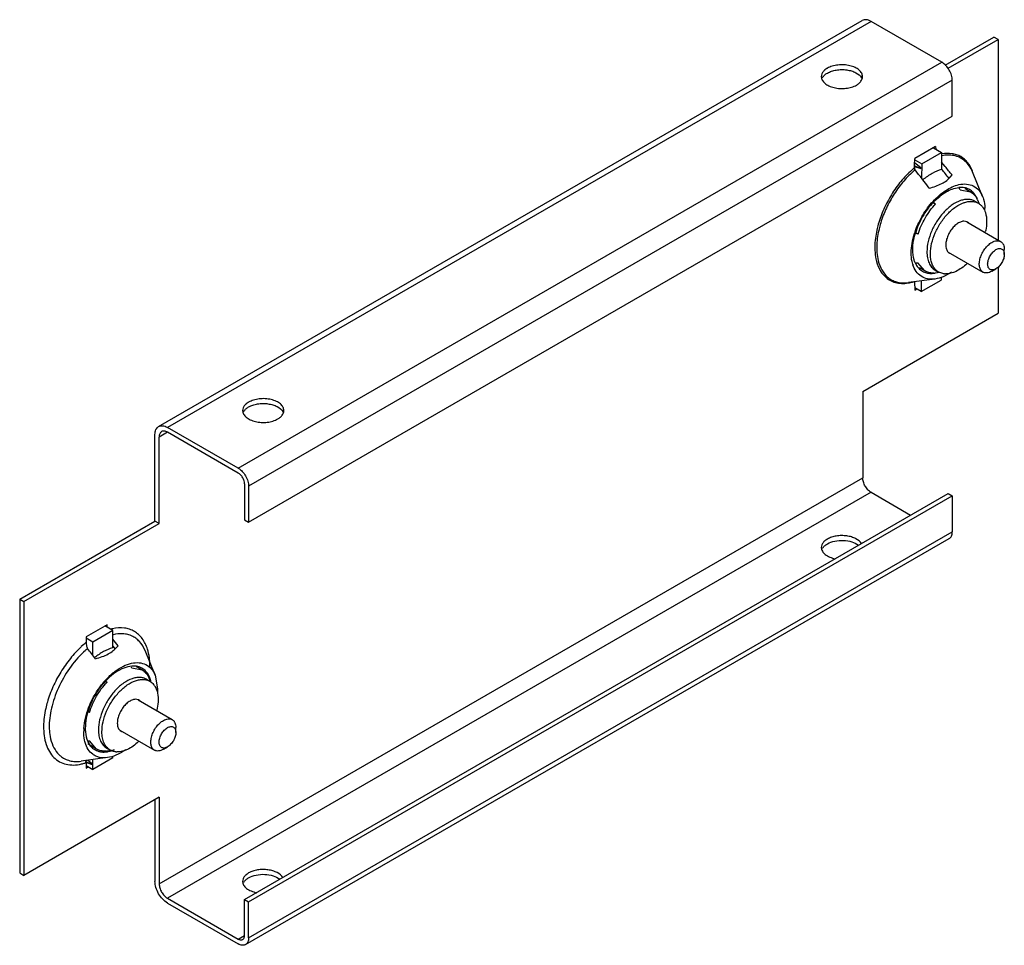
# Model space of a CAD drawing. Header units: millimetres. Extents: x 25 to 192, y 73 to 230.
import ezdxf

# ---------------------------------------------------------------- set-up
doc = ezdxf.new("R2010")
doc.units = ezdxf.units.MM
doc.header["$LTSCALE"] = 19.676897
doc.layers.get('0').update_dxf_attribs({"linetype": 'CONTINUOUS'})

msp = doc.modelspace()

# ---------------------------------------------------------------- linework, layer by layer
at = {"color": 7}
for p, q in [((48.36, 160.82), (167.86, 229.81)), ((169.36, 229.66), (49.86, 160.67)), ((181.38, 222.72), (169.36, 229.66)), ((181.92, 222.21), (190.22, 227.01)), ((182.44, 221.7), (190.93, 226.6)), ((190.93, 226.6), (190.22, 227.01)), ((190.93, 226.6), (190.93, 192.5)), ((61.88, 153.73), (181.38, 222.72)), ((183.15, 219.66), (63.65, 150.67)), ((183.15, 213.54), (183.15, 219.66)), ((63.65, 144.54), (183.15, 213.54)), ((180.32, 208.38), (176.79, 206.34)), ((177.96, 205.44), (181.35, 207.39)), ((179.98, 208.18), (181.35, 207.39)), ((180.32, 208.38), (180.34, 207.97)), ((181.35, 207.39), (181.34, 204.5)), ((176.76, 205.25), (176.79, 206.34)), ((176.78, 206.12), (177.96, 205.44)), ((181.96, 205), (181.35, 205.76)), ((176.76, 205.25), (176.68, 205.11)), ((177.78, 204.69), (176.68, 205.11)), ((176.68, 205.11), (176.75, 205.07)), ((176.74, 204.79), (176.75, 205.07)), ((176.75, 205.03), (177.82, 204.66)), ((177.82, 204.76), (176.76, 205.61)), ((177.78, 204.69), (177.82, 204.76)), ((177.82, 204.66), (177.78, 204.69)), ((177.82, 204.76), (177.82, 204.66)), ((177.96, 205.44), (177.95, 202.99)), ((181.34, 204.57), (181.37, 204.53)), ((188.3, 199.9), (186.59, 204.09)), ((183.11, 203.57), (182.58, 203)), ((182.84, 203.24), (183.11, 203.57)), ((184.52, 201.03), (184.28, 201.43)), ((184.52, 201.03), (186.27, 200.68)), ((186.27, 200.68), (185.34, 201.22)), ((187, 199.1), (187.59, 198.76)), ((187.33, 199.64), (187.37, 199.52)), ((187.75, 198.62), (187.47, 199.29)), ((179.9, 198.87), (180.32, 198.63)), ((179.95, 198.95), (180.32, 198.63)), ((185.61, 195.58), (191.37, 192.25)), ((177.34, 193.5), (176.88, 193.66)), ((177.34, 193.5), (176.92, 193.74)), ((191.99, 190.06), (191.99, 190.88)), ((182.46, 190.47), (188.37, 187.05)), ((176.86, 188.65), (177.33, 188.64)), ((178.52, 187.25), (177.33, 188.64)), ((178.52, 187.25), (177.59, 187.8)), ((180.25, 187.41), (180.84, 187.07)), ((189.87, 187.2), (190.58, 187.61)), ((190.93, 187.9), (190.93, 180.06)), ((180.21, 185.88), (175.73, 185.27)), ((177.88, 183.76), (181.27, 185.7)), ((180.07, 186.88), (179.9, 186.86)), ((181.05, 187.01), (180.28, 186.9)), ((181.27, 186.2), (181.27, 185.7)), ((176.74, 185.41), (176.79, 183.99)), ((177.88, 183.76), (176.78, 184.4)), ((176.79, 183.99), (177.14, 184.19)), ((177.89, 185.57), (177.88, 183.76)), ((167.95, 166.79), (190.93, 180.06)), ((167.95, 166.79), (167.95, 152.09)), ((61.88, 153.73), (49.86, 160.67)), ((47.74, 144.75), (47.74, 159.44)), ((49.86, 159.85), (48.45, 159.03)), ((48.45, 144.34), (48.45, 159.03)), ((61.88, 152.91), (49.86, 159.85)), ((48.45, 83.1), (167.95, 152.09)), ((62.94, 151.07), (62.94, 144.95)), ((63.65, 150.67), (63.65, 144.54)), ((169.36, 149.64), (49.86, 80.65)), ((62.94, 80.45), (182.45, 149.44)), ((63.65, 80.04), (183.15, 149.03)), ((169.36, 149.64), (176.08, 145.77)), ((182.45, 149.44), (183.15, 149.03)), ((183.15, 149.03), (183.15, 142.91)), ((24.76, 131.48), (47.74, 144.75)), ((25.47, 131.07), (48.45, 144.34)), ((48.45, 144.34), (47.74, 144.75)), ((62.94, 144.95), (63.65, 144.54)), ((63.65, 73.91), (183.15, 142.91)), ((63.13, 72.77), (182.63, 141.76)), ((24.76, 131.48), (24.76, 84.94)), ((24.76, 131.48), (25.47, 131.07)), ((25.47, 131.07), (25.47, 84.53)), ((39.61, 127.14), (36.07, 125.1)), ((39.61, 126.7), (39.61, 127.14)), ((40.6, 126.13), (37.21, 124.17)), ((40.6, 126.13), (39.23, 126.92)), ((40.6, 123.25), (40.6, 126.13)), ((36.07, 125.1), (36.07, 124.14)), ((37.21, 124.17), (36.07, 124.82)), ((37.21, 121.92), (37.21, 124.17)), ((41.49, 123.57), (40.6, 124.68)), ((40.6, 123.49), (40.98, 123)), ((41.31, 123.35), (41.49, 123.57)), ((47.76, 118.56), (46.05, 122.74)), ((43.78, 119.78), (43.72, 119.89)), ((43.78, 119.78), (45.56, 119.44)), ((45.56, 119.44), (44.58, 120)), ((46.44, 118.82), (46.75, 118.07)), ((39.45, 117.44), (39.59, 117.36)), ((39.47, 117.46), (39.59, 117.36)), ((46.28, 117.86), (46.87, 117.52)), ((47.03, 117.38), (46.75, 118.07)), ((47.76, 118.56), (48.18, 116.22)), ((44.9, 114.34), (50.66, 111.01)), ((36.62, 112.22), (36.42, 112.29)), ((36.62, 112.22), (36.43, 112.33)), ((41.75, 109.22), (47.66, 105.81)), ((51.28, 108.82), (51.28, 109.64)), ((36.42, 107.38), (36.62, 107.38)), ((37.81, 106.01), (36.62, 107.38)), ((37.81, 106.01), (36.33, 106.87)), ((39.59, 105.67), (38.76, 105.56)), ((39.53, 106.17), (40.12, 105.83)), ((40.34, 105.77), (39.59, 105.67)), ((49.16, 105.96), (49.86, 106.37)), ((39.67, 104.54), (35.19, 103.93)), ((37.03, 103.41), (35.95, 103.83)), ((36.07, 103.7), (36.07, 102.75)), ((36.08, 103.73), (37.06, 103.38)), ((37.06, 103.48), (36.31, 104.08)), ((40.6, 104.49), (37.21, 102.53)), ((37.21, 102.53), (37.21, 104.21)), ((40.6, 104.49), (40.6, 104.81)), ((36.07, 103.19), (37.21, 102.53)), ((36.07, 102.75), (36.46, 102.97)), ((37.03, 103.41), (37.06, 103.48)), ((37.06, 103.38), (37.03, 103.41)), ((37.06, 103.38), (37.06, 103.48)), ((48.45, 97.8), (25.47, 84.53)), ((47.74, 97.39), (47.74, 83.51)), ((48.45, 97.8), (48.45, 83.1)), ((24.76, 84.94), (25.47, 84.53)), ((49.86, 80.65), (61.88, 73.71)), ((62.94, 80.45), (63.65, 80.04)), ((62.94, 74.32), (62.94, 80.45)), ((49.86, 79.83), (61.88, 72.89)), ((63.65, 73.91), (63.65, 80.04)), ((61.88, 73.71), (62.94, 74.32))]:
    msp.add_line(p, q, dxfattribs=at)
for centre, radius, start, end in [((182.51, 200.65), 6.59, 99.57, 100.6544), ((186.77, 192.69), 15.72, 130.3353, 131.8897), ((186.76, 192.7), 15.38, 130.2387, 131.8), ((186.42, 193.1), 15.18, 129.6188, 130.3305), ((-216.99, -102.58), 499.36, 37.4891, 37.9402), ((-546.26, -370.44), 927.39, 38.19491, 38.31547), ((184.62, 197.79), 3.66, 90.1481, 95.3811), ((184.75, 198.74), 2.69, 51.4216, 59.5427), ((184.3, 197.89), 3.46, 28.0028, 30.0851), ((184.21, 197.85), 3.57, 26.7947, 28.0069), ((184.09, 197.78), 3.7, 23.9955, 26.7845), ((180.72, 197.56), 7.99, 359.9841, 2.676), ((189.83, 189.44), 13.75, 160.1914, 162.0943), ((185.23, 194.67), 1.03, 60.007, 66.9157), ((182.13, 191.24), 12.13, 179.3449, 180.0079), ((181.65, 191.23), 11.33, 179.3222, 179.9988), ((184, 190.88), 7.57, 179.7833, 179.9999), ((183.2, 191.17), 1.03, 240.007, 246.9157), ((181.34, 189.89), 5.12, 196.5626, 197.8551), ((180.3, 190.18), 3.77, 203.9878, 209.0146), ((174.88, 189.36), 4.15, 223.7336, 232.8542), ((179.44, 189.54), 2.69, 239.5905, 248.4996), ((179.95, 190.33), 3.44, 269.169, 272.0377), ((179.94, 190.45), 3.56, 272.0279, 273.1724), ((179.94, 190.56), 3.67, 273.1777, 275.327), ((182.07, 189.53), 2.77, 264.547, 268.1828), ((42.12, 119.13), 7.48, 102.0642, 104.3233), ((46.37, 111.41), 16.38, 128.9581, 132.9213), ((46.27, 111.31), 15.45, 130.2411, 132.0862), ((-418.23, -231.04), 576.19, 37.70438, 37.92443), ((42.39, 117.13), 6.38, 106.3052, 106.9707), ((44.1, 116.29), 3.81, 94.0101, 94.6995), ((43.4, 116.56), 3.67, 24.7292, 26.8067), ((43.32, 116.52), 3.76, 24.3423, 24.7356), ((42.98, 116.61), 4.16, 21.0814, 22.2379), ((42.29, 116.38), 4.9, 14.5001, 15.2484), ((42.17, 116.35), 5.02, 13.3343, 14.4983), ((45.37, 115.23), 2.77, 31.9585, 35.5012), ((44.51, 113.43), 1.03, 60.0103, 66.7199), ((41.12, 109.88), 11.33, 179.3222, 179.9988), ((44.35, 108.97), 8.71, 176.433, 179.982), ((42.49, 109.93), 1.03, 240.0103, 246.7199), ((39.88, 108.89), 3.9, 204.328, 204.9911), ((38.89, 108.19), 2.68, 233.314, 243.1782), ((39.22, 109.33), 3.67, 273.1944, 275.2721), ((38.98, 109.64), 4.14, 277.7633, 278.8795), ((39.22, 109.41), 3.76, 275.2657, 275.6569), ((38.96, 109.75), 4.26, 278.8797, 280.022), ((38.75, 110.62), 5.16, 285.7048, 287.9515), ((41.36, 108.29), 2.77, 264.5689, 268.2769), ((37.19, 102.81), 1.61, 136.2636, 140.619), ((38.1, 107.21), 4.01, 237.6117, 238.0841), ((33.27, 111.78), 8.55, 288.2901, 288.7223), ((33.25, 111.86), 8.64, 288.7222, 289.1216), ((37.18, 102.81), 1.6, 134.1249, 136.2631), ((37.08, 103.88), 1.02, 187.2285, 190.0417), ((33.54, 110.86), 7.59, 283.1888, 284.3761), ((33.43, 111.29), 8.03, 284.3896, 288.3374)]:
    msp.add_arc(centre, radius, start, end, dxfattribs=at)
for points, knots in [([(169.36, 229.66), (169.23, 229.74), (168.97, 229.86), (168.57, 229.96), (168.19, 229.95), (167.96, 229.87), (167.86, 229.81)], [0, 0, 0, 0, 0.289539, 0.549116, 0.782254, 1, 1, 1, 1]), ([(183.15, 219.66), (183.15, 219.95), (183.04, 220.56), (182.66, 221.42), (182.11, 222.18), (181.64, 222.58), (181.38, 222.72)], [0, 0, 0, 0, 0.237254, 0.500001, 0.762748, 1, 1, 1, 1]), ([(161.28, 221.17), (161.17, 221.04), (160.98, 220.76), (160.91, 220.43), (160.91, 220.27)], [0, 0, 0, 0, 0.522573, 1, 1, 1, 1]), ([(161.52, 221.41), (161.5, 221.39), (161.41, 221.31), (161.33, 221.23), (161.28, 221.17)], [0, 0, 0, 0, 0.25749, 1, 1, 1, 1]), ([(161.34, 220.42), (161.38, 220.46), (161.56, 220.64), (161.77, 220.79), (161.94, 220.88)], [0, 0, 0, 0, 0.235668, 1, 1, 1, 1]), ([(161.94, 221.7), (161.9, 221.68), (161.75, 221.59), (161.61, 221.49), (161.52, 221.41)], [0, 0, 0, 0, 0.259212, 1, 1, 1, 1]), ([(167.91, 220.27), (167.91, 220.37), (167.89, 220.58), (167.73, 220.98), (167.32, 221.45), (166.61, 221.88), (165.74, 222.17), (164.75, 222.31), (163.74, 222.28), (162.79, 222.09), (162.2, 221.85), (161.94, 221.7)], [0, 0, 0, 0, 0.042876, 0.087522, 0.186926, 0.304238, 0.437964, 0.58237, 0.729594, 0.871255, 1, 1, 1, 1]), ([(161.94, 220.88), (162.16, 221.01), (162.66, 221.23), (163.47, 221.42), (164.34, 221.5), (165.21, 221.44), (166.04, 221.27), (166.94, 220.91), (167.52, 220.46), (167.74, 220.09)], [0, 0, 0, 0, 0.12221, 0.255854, 0.395867, 0.536423, 0.671558, 0.796071, 1, 1, 1, 1]), ([(160.91, 220.27), (160.91, 220.17), (160.94, 219.97), (161.1, 219.56), (161.51, 219.09), (162.22, 218.66), (163.09, 218.37), (164.08, 218.23), (165.09, 218.26), (166.04, 218.45), (166.63, 218.69), (166.89, 218.84)], [0, 0, 0, 0, 0.042876, 0.087522, 0.186926, 0.304238, 0.437964, 0.58237, 0.729594, 0.871255, 1, 1, 1, 1]), ([(161.13, 220.16), (161.15, 220.18), (161.21, 220.27), (161.28, 220.36), (161.34, 220.42)], [0, 0, 0, 0, 0.242661, 1, 1, 1, 1]), ([(166.89, 218.84), (167.04, 218.93), (167.32, 219.12), (167.65, 219.47), (167.87, 219.86), (167.91, 220.14), (167.91, 220.27)], [0, 0, 0, 0, 0.289643, 0.549113, 0.782237, 1, 1, 1, 1]), ([(167.74, 220.09), (167.75, 220.08), (167.78, 220.01), (167.82, 219.93), (167.84, 219.88)], [0, 0, 0, 0, 0.254802, 1, 1, 1, 1]), ([(183.41, 206.86), (183.09, 206.92), (182.41, 206.98), (181.74, 206.9), (181.4, 206.83)], [0, 0, 0, 0, 0.483051, 1, 1, 1, 1]), ([(186.6, 204.2), (186.4, 204.73), (185.99, 205.47), (185.24, 206.25), (184.6, 206.7), (183.88, 207.02), (182.82, 207.27), (181.97, 207.24), (181.41, 207.15)], [0, 0, 0, 0, 0.259346, 0.380641, 0.499223, 0.617896, 0.739457, 1, 1, 1, 1]), ([(186.59, 204.09), (186.44, 204.45), (186.09, 205.12), (185.35, 205.96), (184.45, 206.56), (183.76, 206.79), (183.41, 206.86)], [0, 0, 0, 0, 0.266385, 0.515322, 0.756166, 1, 1, 1, 1]), ([(176.28, 204.39), (175.62, 203.8), (174.36, 202.48), (172.77, 200.24), (171.47, 197.79), (170.83, 196.05), (170.59, 195.18)], [0, 0, 0, 0, 0.242678, 0.496107, 0.751595, 1, 1, 1, 1]), ([(176.51, 204.17), (175.86, 203.59), (174.63, 202.29), (173.06, 200.09), (171.78, 197.68), (171.15, 195.98), (170.91, 195.12)], [0, 0, 0, 0, 0.242524, 0.495904, 0.751438, 1, 1, 1, 1]), ([(176.72, 204.78), (176.71, 204.75), (176.71, 204.69), (176.74, 204.6), (176.78, 204.52), (176.81, 204.47), (176.83, 204.44)], [0, 0, 0, 0, 0.242781, 0.496978, 0.749717, 1, 1, 1, 1]), ([(181.34, 204.5), (180.79, 204.35), (179.66, 203.85), (178.66, 203.15), (178.16, 202.74)], [0, 0, 0, 0, 0.471256, 1, 1, 1, 1]), ([(179.23, 201.33), (179.61, 201.43), (180.34, 201.64), (181.35, 202.06), (182.19, 202.58), (182.65, 203.01), (182.85, 203.24)], [0, 0, 0, 0, 0.282829, 0.547614, 0.787055, 1, 1, 1, 1]), ([(179.89, 199.08), (180.23, 199.44), (180.92, 200.12), (182.32, 201.18), (183.5, 201.75), (184.29, 201.92)], [0, 0, 0, 0, 0.279783, 0.542054, 1, 1, 1, 1]), ([(179.95, 198.95), (180.28, 199.3), (180.97, 199.94), (182.35, 200.9), (183.52, 201.36), (184.28, 201.43)], [0, 0, 0, 0, 0.285064, 0.549118, 1, 1, 1, 1]), ([(184.29, 201.92), (184.71, 202.02), (185.56, 202.09), (186.76, 201.77), (187.73, 201.01), (188.14, 200.29), (188.3, 199.9)], [0, 0, 0, 0, 0.265352, 0.506165, 0.743536, 1, 1, 1, 1]), ([(186.11, 201.06), (185.89, 201.19), (185.4, 201.39), (184.88, 201.45), (184.61, 201.45)], [0, 0, 0, 0, 0.487845, 1, 1, 1, 1]), ([(186.27, 200.68), (186.48, 200.56), (186.87, 200.25), (187.17, 199.85), (187.3, 199.63)], [0, 0, 0, 0, 0.48803, 1, 1, 1, 1]), ([(187.33, 199.64), (187.22, 199.88), (186.97, 200.32), (186.61, 200.69), (186.42, 200.85)], [0, 0, 0, 0, 0.515888, 1, 1, 1, 1]), ([(176.89, 194.1), (177.23, 195.02), (178.07, 196.79), (179.24, 198.36), (179.89, 199.08)], [0, 0, 0, 0, 0.501792, 1, 1, 1, 1]), ([(187, 199.1), (186.83, 199.2), (186.47, 199.35), (185.86, 199.44), (185.21, 199.39), (184.27, 199.15), (183.06, 198.49), (181.73, 197.31), (180.55, 195.81), (179.62, 194.09), (179.02, 192.32), (178.85, 191.1), (178.85, 190.53)], [0, 0, 0, 0, 0.042857, 0.087475, 0.13529, 0.187221, 0.304395, 0.437967, 0.582245, 0.729409, 0.871098, 1, 1, 1, 1]), ([(179.44, 190.19), (179.44, 190.76), (179.61, 191.98), (180.21, 193.75), (181.14, 195.47), (182.32, 196.97), (183.65, 198.15), (184.86, 198.8), (185.8, 199.05), (186.45, 199.1), (187.06, 199.01), (187.42, 198.86), (187.59, 198.76)], [0, 0, 0, 0, 0.128906, 0.270599, 0.417763, 0.562037, 0.695607, 0.812779, 0.864709, 0.912524, 0.957142, 1, 1, 1, 1]), ([(188.3, 199.9), (188.36, 199.76), (188.58, 199.12), (188.68, 198.45), (188.71, 197.93)], [0, 0, 0, 0, 0.233858, 1, 1, 1, 1]), ([(179.95, 198.95), (179.24, 198.21), (178.01, 196.54), (177.17, 194.64), (176.88, 193.66)], [0, 0, 0, 0, 0.499713, 1, 1, 1, 1]), ([(177.34, 193.5), (177.63, 194.45), (178.45, 196.29), (179.64, 197.91), (180.32, 198.63)], [0, 0, 0, 0, 0.500287, 1, 1, 1, 1]), ([(187.59, 198.76), (187.74, 198.68), (188.02, 198.47), (188.24, 198.21), (188.35, 198.06)], [0, 0, 0, 0, 0.491947, 1, 1, 1, 1]), ([(188.35, 198.06), (188.37, 198.03), (188.47, 197.88), (188.55, 197.73), (188.6, 197.62)], [0, 0, 0, 0, 0.244596, 1, 1, 1, 1]), ([(188.6, 197.62), (188.67, 197.48), (188.91, 196.85), (188.99, 196.17), (188.99, 195.65)], [0, 0, 0, 0, 0.229389, 1, 1, 1, 1]), ([(185.63, 195.61), (185.47, 195.68), (185.08, 195.74), (184.48, 195.58), (183.87, 195.21), (183.4, 194.77), (183.05, 194.35), (182.72, 193.88), (182.39, 193.25), (182.13, 192.47), (182.06, 191.94), (182.06, 191.68)], [0, 0, 0, 0, 0.087943, 0.189635, 0.308677, 0.442875, 0.514036, 0.586685, 0.732412, 0.872479, 1, 1, 1, 1]), ([(170.59, 195.18), (170.49, 194.85), (170.18, 193.61), (170.01, 192.33), (170, 191.38)], [0, 0, 0, 0, 0.262851, 1, 1, 1, 1]), ([(170.91, 195.12), (170.81, 194.8), (170.5, 193.57), (170.33, 192.3), (170.32, 191.36)], [0, 0, 0, 0, 0.262916, 1, 1, 1, 1]), ([(185.97, 195.38), (185.95, 195.4), (185.88, 195.46), (185.8, 195.52), (185.74, 195.56)], [0, 0, 0, 0, 0.253218, 1, 1, 1, 1]), ([(188.99, 195.65), (188.99, 195.51), (188.96, 194.91), (188.87, 194.32), (188.76, 193.88)], [0, 0, 0, 0, 0.237817, 1, 1, 1, 1]), ([(176.18, 190.32), (176.18, 190.86), (176.29, 192), (176.57, 193.1), (176.75, 193.67)], [0, 0, 0, 0, 0.479778, 1, 1, 1, 1]), ([(176.44, 190.91), (176.44, 191.13), (176.48, 192.06), (176.67, 192.98), (176.88, 193.66)], [0, 0, 0, 0, 0.235617, 1, 1, 1, 1]), ([(189.87, 192.1), (190, 192.18), (190.26, 192.3), (190.67, 192.4), (190.99, 192.39), (191.22, 192.33), (191.32, 192.28), (191.37, 192.25)], [0, 0, 0, 0, 0.289585, 0.54863, 0.781636, 0.891838, 1, 1, 1, 1]), ([(170, 191.24), (170, 191.07), (170.01, 190.43), (170.09, 189.79), (170.18, 189.32)], [0, 0, 0, 0, 0.260349, 1, 1, 1, 1]), ([(170.32, 191.23), (170.32, 191.07), (170.33, 190.45), (170.4, 189.84), (170.49, 189.39)], [0, 0, 0, 0, 0.259945, 1, 1, 1, 1]), ([(176.86, 188.65), (176.78, 188.81), (176.52, 189.52), (176.44, 190.29), (176.44, 190.88)], [0, 0, 0, 0, 0.230292, 1, 1, 1, 1]), ([(182.06, 191.68), (182.06, 191.45), (182.1, 191), (182.32, 190.6), (182.46, 190.46)], [0, 0, 0, 0, 0.543496, 1, 1, 1, 1]), ([(188.37, 187.05), (188.3, 187.1), (188.16, 187.2), (187.99, 187.42), (187.86, 187.68), (187.78, 187.98), (187.74, 188.32), (187.75, 188.68), (187.81, 189.07), (187.94, 189.61), (188.21, 190.28), (188.59, 190.9), (188.96, 191.34), (189.24, 191.64), (189.55, 191.9), (189.76, 192.04), (189.87, 192.1)], [0, 0, 0, 0, 0.042826, 0.08742, 0.135217, 0.18714, 0.243602, 0.304577, 0.369693, 0.438321, 0.582553, 0.729592, 0.801601, 0.871218, 0.937597, 1, 1, 1, 1]), ([(190.58, 187.61), (190.49, 187.56), (190.31, 187.48), (190.05, 187.41), (189.79, 187.42), (189.57, 187.5), (189.39, 187.65), (189.26, 187.87), (189.18, 188.13), (189.15, 188.44), (189.18, 188.77), (189.27, 189.12), (189.4, 189.48), (189.57, 189.83), (189.78, 190.15), (190.03, 190.44), (190.29, 190.69), (190.48, 190.82), (190.58, 190.88)], [0, 0, 0, 0, 0.060379, 0.114393, 0.162975, 0.208347, 0.25372, 0.302303, 0.356318, 0.416697, 0.483283, 0.555129, 0.630753, 0.708346, 0.785939, 0.861565, 0.933413, 1, 1, 1, 1]), ([(190.58, 190.88), (190.66, 190.93), (190.84, 191.01), (191.11, 191.08), (191.36, 191.07), (191.58, 190.99), (191.77, 190.83), (191.9, 190.62), (191.98, 190.35), (191.99, 190.16), (191.99, 190.06)], [0, 0, 0, 0, 0.144899, 0.274524, 0.391113, 0.499997, 0.608884, 0.725475, 0.855101, 1, 1, 1, 1]), ([(191.37, 192.25), (191.42, 192.22), (191.51, 192.16), (191.64, 192.03), (191.75, 191.89), (191.87, 191.66), (191.97, 191.32), (191.99, 191.03), (191.99, 190.88)], [0, 0, 0, 0, 0.108096, 0.21823, 0.332255, 0.451706, 0.710599, 1, 1, 1, 1]), ([(170.18, 189.32), (170.3, 188.72), (170.66, 187.62), (171.33, 186.66), (171.73, 186.29)], [0, 0, 0, 0, 0.52845, 1, 1, 1, 1]), ([(170.49, 189.39), (170.6, 188.83), (170.92, 187.78), (171.53, 186.86), (171.88, 186.49)], [0, 0, 0, 0, 0.527764, 1, 1, 1, 1]), ([(176.43, 188.43), (176.39, 188.57), (176.23, 189.19), (176.18, 189.83), (176.18, 190.32)], [0, 0, 0, 0, 0.235619, 1, 1, 1, 1]), ([(178.85, 190.53), (178.85, 190.18), (178.9, 189.53), (179.16, 188.63), (179.61, 187.9), (180.02, 187.54), (180.25, 187.41)], [0, 0, 0, 0, 0.289954, 0.549429, 0.782457, 1, 1, 1, 1]), ([(180.41, 187.39), (180.25, 187.54), (179.96, 187.91), (179.65, 188.57), (179.47, 189.35), (179.44, 189.9), (179.44, 190.19)], [0, 0, 0, 0, 0.219005, 0.45568, 0.71559, 1, 1, 1, 1]), ([(182.46, 190.46), (182.47, 190.44), (182.54, 190.37), (182.62, 190.31), (182.69, 190.28)], [0, 0, 0, 0, 0.253218, 1, 1, 1, 1]), ([(191.99, 190.06), (191.99, 189.95), (191.97, 189.72), (191.89, 189.37), (191.76, 189.01), (191.58, 188.66), (191.37, 188.34), (191.13, 188.05), (190.87, 187.8), (190.67, 187.67), (190.58, 187.61)], [0, 0, 0, 0, 0.114153, 0.237323, 0.366972, 0.499996, 0.633019, 0.76267, 0.885844, 1, 1, 1, 1]), ([(180.21, 185.88), (179.79, 185.83), (178.97, 185.83), (177.83, 186.28), (176.95, 187.15), (176.6, 187.91), (176.46, 188.32)], [0, 0, 0, 0, 0.256758, 0.494356, 0.735135, 1, 1, 1, 1]), ([(177, 188.35), (177.13, 188.12), (177.44, 187.69), (177.85, 187.35), (178.07, 187.23)], [0, 0, 0, 0, 0.512793, 1, 1, 1, 1]), ([(180.84, 187.07), (180.72, 187.14), (180.58, 187.24), (180.44, 187.36), (180.41, 187.39)], [0, 0, 0, 0, 0.747794, 1, 1, 1, 1]), ([(185.66, 188.5), (185.37, 188.23), (184.78, 187.74), (183.59, 187.02), (182.6, 186.74), (181.98, 186.76)], [0, 0, 0, 0, 0.288588, 0.553085, 1, 1, 1, 1]), ([(171.73, 186.29), (171.97, 186.06), (172.52, 185.65), (173.49, 185.25), (174.56, 185.1), (175.29, 185.15), (175.66, 185.22)], [0, 0, 0, 0, 0.240237, 0.480849, 0.731452, 1, 1, 1, 1]), ([(172.37, 186.05), (172.6, 185.88), (173.09, 185.59), (174.21, 185.21), (175.13, 185.19), (175.73, 185.27)], [0, 0, 0, 0, 0.239599, 0.482151, 1, 1, 1, 1]), ([(178.45, 187.04), (178.67, 186.95), (179.16, 186.84), (179.65, 186.83), (179.9, 186.86)], [0, 0, 0, 0, 0.484751, 1, 1, 1, 1]), ([(179.9, 186.89), (179.65, 186.9), (179.17, 186.96), (178.73, 187.14), (178.52, 187.25)], [0, 0, 0, 0, 0.511358, 1, 1, 1, 1]), ([(183.03, 187.07), (182.58, 186.76), (181.68, 186.25), (180.68, 185.95), (180.21, 185.88)], [0, 0, 0, 0, 0.531537, 1, 1, 1, 1]), ([(181.81, 186.77), (181.72, 186.78), (181.38, 186.83), (181.06, 186.95), (180.84, 187.07)], [0, 0, 0, 0, 0.257515, 1, 1, 1, 1]), ([(189.87, 187.2), (189.74, 187.13), (189.48, 187), (189.07, 186.91), (188.75, 186.91), (188.52, 186.98), (188.42, 187.03), (188.37, 187.05)], [0, 0, 0, 0, 0.289585, 0.54863, 0.781636, 0.891838, 1, 1, 1, 1]), ([(175.66, 185.22), (175.74, 185.23), (176.04, 185.28), (176.34, 185.36), (176.56, 185.42)], [0, 0, 0, 0, 0.244401, 1, 1, 1, 1]), ([(62.99, 164.42), (62.88, 164.29), (62.7, 164.01), (62.63, 163.68), (62.63, 163.53)], [0, 0, 0, 0, 0.522573, 1, 1, 1, 1]), ([(63.23, 164.66), (63.21, 164.64), (63.12, 164.57), (63.05, 164.49), (62.99, 164.42)], [0, 0, 0, 0, 0.25749, 1, 1, 1, 1]), ([(63.05, 163.67), (63.09, 163.72), (63.27, 163.89), (63.48, 164.04), (63.65, 164.14)], [0, 0, 0, 0, 0.235668, 1, 1, 1, 1]), ([(63.65, 164.95), (63.61, 164.93), (63.47, 164.84), (63.33, 164.74), (63.23, 164.66)], [0, 0, 0, 0, 0.259212, 1, 1, 1, 1]), ([(69.63, 163.53), (69.63, 163.63), (69.6, 163.83), (69.44, 164.24), (69.03, 164.71), (68.33, 165.13), (67.45, 165.43), (66.47, 165.57), (65.45, 165.54), (64.5, 165.35), (63.91, 165.1), (63.65, 164.95)], [0, 0, 0, 0, 0.042876, 0.087522, 0.186926, 0.304238, 0.437964, 0.58237, 0.729594, 0.871255, 1, 1, 1, 1]), ([(63.65, 164.14), (63.87, 164.27), (64.37, 164.48), (65.18, 164.68), (66.05, 164.75), (66.92, 164.7), (67.75, 164.52), (68.65, 164.17), (69.23, 163.72), (69.45, 163.35)], [0, 0, 0, 0, 0.12221, 0.255854, 0.395867, 0.536423, 0.671558, 0.796071, 1, 1, 1, 1]), ([(62.63, 163.53), (62.63, 163.43), (62.65, 163.22), (62.82, 162.81), (63.22, 162.34), (63.93, 161.92), (64.81, 161.62), (65.79, 161.49), (66.8, 161.51), (67.76, 161.71), (68.34, 161.95), (68.6, 162.1)], [0, 0, 0, 0, 0.042876, 0.087522, 0.186926, 0.304238, 0.437964, 0.58237, 0.729594, 0.871255, 1, 1, 1, 1]), ([(62.84, 163.41), (62.86, 163.43), (62.92, 163.53), (62.99, 163.61), (63.05, 163.67)], [0, 0, 0, 0, 0.242661, 1, 1, 1, 1]), ([(68.6, 162.1), (68.76, 162.19), (69.03, 162.38), (69.37, 162.73), (69.58, 163.11), (69.63, 163.39), (69.63, 163.53)], [0, 0, 0, 0, 0.289643, 0.549113, 0.782237, 1, 1, 1, 1]), ([(69.45, 163.35), (69.46, 163.33), (69.5, 163.26), (69.53, 163.19), (69.55, 163.13)], [0, 0, 0, 0, 0.254802, 1, 1, 1, 1]), ([(47.74, 159.44), (47.74, 159.59), (47.77, 159.88), (47.88, 160.28), (48.08, 160.6), (48.26, 160.76), (48.36, 160.82)], [0, 0, 0, 0, 0.28954, 0.549117, 0.782255, 1, 1, 1, 1]), ([(48.36, 160.82), (48.46, 160.87), (48.69, 160.96), (49.07, 160.97), (49.47, 160.87), (49.73, 160.74), (49.86, 160.67)], [0, 0, 0, 0, 0.217746, 0.450884, 0.710461, 1, 1, 1, 1]), ([(48.86, 159.95), (48.8, 159.91), (48.67, 159.81), (48.54, 159.59), (48.46, 159.33), (48.45, 159.14), (48.45, 159.03)], [0, 0, 0, 0, 0.217745, 0.450883, 0.71046, 1, 1, 1, 1]), ([(49.86, 159.85), (49.78, 159.9), (49.6, 159.98), (49.33, 160.05), (49.08, 160.04), (48.93, 159.99), (48.86, 159.95)], [0, 0, 0, 0, 0.289539, 0.549116, 0.782254, 1, 1, 1, 1]), ([(61.88, 153.73), (62.14, 153.58), (62.61, 153.18), (63.16, 152.43), (63.54, 151.57), (63.65, 150.96), (63.65, 150.67)], [0, 0, 0, 0, 0.237252, 0.499999, 0.762746, 1, 1, 1, 1]), ([(62.94, 151.07), (62.94, 151.25), (62.88, 151.61), (62.65, 152.13), (62.32, 152.58), (62.03, 152.82), (61.88, 152.91)], [0, 0, 0, 0, 0.237254, 0.500001, 0.762748, 1, 1, 1, 1]), ([(169.36, 149.64), (169.16, 149.76), (168.78, 150.08), (168.34, 150.69), (168.04, 151.37), (167.95, 151.86), (167.95, 152.09)], [0, 0, 0, 0, 0.237252, 0.499999, 0.762746, 1, 1, 1, 1]), ([(167.73, 140.9), (167.52, 141.27), (166.94, 141.71), (166.03, 142.07), (165.21, 142.24), (164.34, 142.3), (163.47, 142.22), (162.66, 142.03), (162.16, 141.81), (161.94, 141.68)], [0, 0, 0, 0, 0.204034, 0.328567, 0.463696, 0.60423, 0.744211, 0.877822, 1, 1, 1, 1]), ([(182.63, 141.76), (182.72, 141.81), (182.87, 141.94), (183.04, 142.21), (183.13, 142.54), (183.15, 142.78), (183.15, 142.91)], [0, 0, 0, 0, 0.217745, 0.450883, 0.71046, 1, 1, 1, 1]), ([(161.28, 141.15), (161.17, 141.02), (160.98, 140.74), (160.91, 140.41), (160.91, 140.25)], [0, 0, 0, 0, 0.522573, 1, 1, 1, 1]), ([(161.52, 141.39), (161.5, 141.37), (161.41, 141.3), (161.33, 141.22), (161.28, 141.15)], [0, 0, 0, 0, 0.25749, 1, 1, 1, 1]), ([(161.34, 140.4), (161.38, 140.45), (161.56, 140.62), (161.77, 140.77), (161.94, 140.87)], [0, 0, 0, 0, 0.235668, 1, 1, 1, 1]), ([(161.94, 141.68), (161.9, 141.66), (161.75, 141.57), (161.61, 141.47), (161.52, 141.39)], [0, 0, 0, 0, 0.259212, 1, 1, 1, 1]), ([(161.94, 140.87), (162.33, 141.09), (163.23, 141.4), (164.66, 141.51), (166.05, 141.29), (166.89, 140.9), (167.22, 140.65)], [0, 0, 0, 0, 0.241998, 0.509803, 0.772193, 1, 1, 1, 1]), ([(160.91, 140.25), (160.91, 140.15), (160.94, 139.93), (161.08, 139.62), (161.29, 139.33), (161.69, 138.95), (162.36, 138.58), (162.97, 138.4), (163.3, 138.34)], [0, 0, 0, 0, 0.096302, 0.197039, 0.305727, 0.424487, 0.693685, 1, 1, 1, 1]), ([(161.13, 140.14), (161.15, 140.16), (161.21, 140.25), (161.28, 140.34), (161.34, 140.4)], [0, 0, 0, 0, 0.242661, 1, 1, 1, 1]), ([(46.47, 122.99), (46.27, 123.62), (45.84, 124.52), (44.99, 125.47), (44.26, 126.01), (43.43, 126.39), (42.19, 126.66), (41.2, 126.59), (40.55, 126.45)], [0, 0, 0, 0, 0.261992, 0.382987, 0.500579, 0.618085, 0.738809, 1, 1, 1, 1]), ([(42.71, 125.54), (42.55, 125.57), (41.85, 125.64), (41.15, 125.56), (40.63, 125.44)], [0, 0, 0, 0, 0.237732, 1, 1, 1, 1]), ([(43.77, 125.23), (43.69, 125.27), (43.34, 125.41), (42.98, 125.5), (42.71, 125.54)], [0, 0, 0, 0, 0.246712, 1, 1, 1, 1]), ([(36.07, 124.14), (36.05, 123.97), (36.07, 123.6), (36.19, 123.26), (36.29, 123.1)], [0, 0, 0, 0, 0.488699, 1, 1, 1, 1]), ([(46.05, 122.74), (45.83, 123.3), (45.37, 124.07), (44.51, 124.84), (44.02, 125.12), (43.77, 125.23)], [0, 0, 0, 0, 0.517885, 0.760631, 1, 1, 1, 1]), ([(35.22, 123.4), (34.56, 122.78), (33.3, 121.42), (31.69, 119.12), (30.37, 116.63), (29.72, 114.86), (29.46, 113.98)], [0, 0, 0, 0, 0.24353, 0.49686, 0.751826, 1, 1, 1, 1]), ([(35.92, 122.77), (35.01, 121.96), (33.36, 120.09), (31.44, 116.89), (30.16, 113.48), (29.8, 111.13), (29.78, 110.02)], [0, 0, 0, 0, 0.251644, 0.513653, 0.768453, 1, 1, 1, 1]), ([(40.53, 123.23), (40.01, 123.07), (38.94, 122.6), (37.98, 121.93), (37.51, 121.55)], [0, 0, 0, 0, 0.472819, 1, 1, 1, 1]), ([(37.65, 121.35), (38.03, 121.45), (38.77, 121.68), (39.79, 122.13), (40.64, 122.68), (41.11, 123.12), (41.31, 123.35)], [0, 0, 0, 0, 0.282398, 0.546361, 0.785748, 1, 1, 1, 1]), ([(46.84, 120.96), (46.83, 121.14), (46.76, 121.83), (46.62, 122.51), (46.47, 122.99)], [0, 0, 0, 0, 0.262001, 1, 1, 1, 1]), ([(35.66, 109.52), (35.69, 110.1), (35.88, 111.31), (36.44, 113.11), (37.27, 114.88), (38.33, 116.54), (39.55, 118.01), (40.89, 119.22), (42.29, 120.1), (43.27, 120.47), (43.75, 120.58)], [0, 0, 0, 0, 0.121837, 0.252756, 0.388946, 0.525924, 0.659149, 0.784468, 0.898646, 1, 1, 1, 1]), ([(43.75, 120.58), (44.17, 120.67), (45.02, 120.75), (46.22, 120.43), (47.19, 119.66), (47.61, 118.95), (47.76, 118.56)], [0, 0, 0, 0, 0.265406, 0.506224, 0.743567, 1, 1, 1, 1]), ([(46.87, 120.01), (46.87, 120.09), (46.87, 120.41), (46.86, 120.73), (46.84, 120.96)], [0, 0, 0, 0, 0.254322, 1, 1, 1, 1]), ([(43.78, 120.09), (43.33, 120.05), (42.36, 119.8), (40.97, 119.03), (39.62, 117.89), (38.39, 116.47), (37.34, 114.83), (36.54, 113.07), (36.03, 111.29), (35.9, 110.1), (35.9, 109.53)], [0, 0, 0, 0, 0.097626, 0.209659, 0.334877, 0.469662, 0.609015, 0.747352, 0.879212, 1, 1, 1, 1]), ([(45.69, 119.65), (45.43, 119.82), (44.82, 120.08), (44.16, 120.12), (43.83, 120.09)], [0, 0, 0, 0, 0.48448, 1, 1, 1, 1]), ([(45.56, 119.44), (45.79, 119.3), (46.24, 118.94), (46.55, 118.47), (46.68, 118.21)], [0, 0, 0, 0, 0.485222, 1, 1, 1, 1]), ([(46.84, 118.18), (46.72, 118.48), (46.41, 119.04), (45.94, 119.48), (45.69, 119.65)], [0, 0, 0, 0, 0.518828, 1, 1, 1, 1]), ([(36.62, 112.22), (36.9, 113.18), (37.71, 115.02), (38.9, 116.64), (39.59, 117.36)], [0, 0, 0, 0, 0.500001, 1, 1, 1, 1]), ([(46.28, 117.86), (46.12, 117.96), (45.75, 118.11), (45.15, 118.2), (44.49, 118.15), (43.55, 117.9), (42.34, 117.24), (41.01, 116.06), (39.83, 114.55), (38.9, 112.83), (38.3, 111.05), (38.14, 109.84), (38.14, 109.26)], [0, 0, 0, 0, 0.042861, 0.087489, 0.135324, 0.187288, 0.304553, 0.438224, 0.582569, 0.729728, 0.871311, 1, 1, 1, 1]), ([(38.73, 108.92), (38.73, 109.5), (38.89, 110.71), (39.49, 112.49), (40.42, 114.21), (41.6, 115.72), (42.93, 116.9), (44.14, 117.56), (45.09, 117.81), (45.74, 117.86), (46.34, 117.77), (46.71, 117.62), (46.87, 117.52)], [0, 0, 0, 0, 0.128693, 0.27028, 0.417438, 0.56178, 0.695449, 0.812712, 0.864675, 0.91251, 0.957138, 1, 1, 1, 1]), ([(47.01, 117.67), (47, 117.7), (46.96, 117.85), (46.91, 118), (46.87, 118.1)], [0, 0, 0, 0, 0.254613, 1, 1, 1, 1]), ([(46.87, 117.52), (46.95, 117.48), (47.23, 117.3), (47.47, 117.04), (47.62, 116.84)], [0, 0, 0, 0, 0.245803, 1, 1, 1, 1]), ([(47.72, 116.69), (47.74, 116.66), (47.82, 116.52), (47.9, 116.37), (47.95, 116.25)], [0, 0, 0, 0, 0.244542, 1, 1, 1, 1]), ([(47.95, 116.25), (48, 116.12), (48.2, 115.53), (48.27, 114.91), (48.27, 114.43)], [0, 0, 0, 0, 0.231105, 1, 1, 1, 1]), ([(48.18, 116.22), (48.18, 116.15), (48.17, 115.89), (48.16, 115.63), (48.14, 115.43)], [0, 0, 0, 0, 0.245045, 1, 1, 1, 1]), ([(29.46, 113.98), (29.36, 113.63), (29.02, 112.29), (28.83, 110.9), (28.82, 109.88)], [0, 0, 0, 0, 0.263026, 1, 1, 1, 1]), ([(44.92, 114.37), (44.76, 114.44), (44.37, 114.5), (43.77, 114.34), (43.16, 113.97), (42.68, 113.53), (42.33, 113.1), (42, 112.63), (41.67, 112), (41.41, 111.22), (41.34, 110.69), (41.34, 110.43)], [0, 0, 0, 0, 0.087928, 0.18961, 0.30869, 0.442972, 0.514182, 0.586873, 0.732639, 0.872643, 1, 1, 1, 1]), ([(48.27, 114.43), (48.27, 114.29), (48.25, 113.68), (48.15, 113.08), (48.05, 112.63)], [0, 0, 0, 0, 0.23761, 1, 1, 1, 1]), ([(41.34, 110.43), (41.34, 110.2), (41.39, 109.76), (41.61, 109.36), (41.75, 109.21)], [0, 0, 0, 0, 0.543403, 1, 1, 1, 1]), ([(47.66, 105.81), (47.58, 105.86), (47.44, 105.96), (47.27, 106.18), (47.15, 106.44), (47.07, 106.74), (47.03, 107.08), (47.04, 107.44), (47.09, 107.83), (47.23, 108.37), (47.5, 109.04), (47.88, 109.66), (48.24, 110.1), (48.53, 110.4), (48.83, 110.66), (49.05, 110.8), (49.16, 110.86)], [0, 0, 0, 0, 0.042826, 0.08742, 0.135217, 0.18714, 0.243602, 0.304577, 0.369693, 0.438321, 0.582553, 0.729592, 0.801601, 0.871218, 0.937597, 1, 1, 1, 1]), ([(49.16, 110.86), (49.29, 110.94), (49.55, 111.06), (49.95, 111.16), (50.27, 111.15), (50.5, 111.09), (50.61, 111.04), (50.66, 111.01)], [0, 0, 0, 0, 0.289585, 0.54863, 0.781636, 0.891838, 1, 1, 1, 1]), ([(50.66, 111.01), (50.71, 110.98), (50.8, 110.92), (50.93, 110.79), (51.03, 110.65), (51.15, 110.42), (51.25, 110.08), (51.28, 109.79), (51.28, 109.64)], [0, 0, 0, 0, 0.108096, 0.21823, 0.332255, 0.451706, 0.710599, 1, 1, 1, 1]), ([(28.82, 109.88), (28.81, 109.33), (28.87, 108.29), (29.19, 106.83), (29.74, 105.57), (30.52, 104.55), (31.5, 103.8), (32.66, 103.36), (33.95, 103.24), (34.83, 103.37), (35.27, 103.47)], [0, 0, 0, 0, 0.151255, 0.289489, 0.4155, 0.531965, 0.643252, 0.75492, 0.872417, 1, 1, 1, 1]), ([(29.78, 109.88), (29.78, 109.73), (29.8, 109.16), (29.85, 108.58), (29.93, 108.16)], [0, 0, 0, 0, 0.259254, 1, 1, 1, 1]), ([(35.89, 107.09), (35.85, 107.23), (35.69, 107.85), (35.64, 108.49), (35.64, 108.98)], [0, 0, 0, 0, 0.235646, 1, 1, 1, 1]), ([(35.9, 109.53), (35.9, 109.33), (35.93, 108.56), (36.1, 107.79), (36.33, 107.28)], [0, 0, 0, 0, 0.271364, 1, 1, 1, 1]), ([(38.14, 109.26), (38.14, 108.92), (38.19, 108.27), (38.45, 107.38), (38.89, 106.65), (39.31, 106.3), (39.53, 106.17)], [0, 0, 0, 0, 0.289701, 0.549086, 0.782216, 1, 1, 1, 1]), ([(40.12, 105.83), (39.9, 105.96), (39.49, 106.31), (39.04, 107.04), (38.78, 107.93), (38.73, 108.58), (38.73, 108.92)], [0, 0, 0, 0, 0.217783, 0.450916, 0.710307, 1, 1, 1, 1]), ([(49.86, 106.37), (49.78, 106.32), (49.6, 106.24), (49.33, 106.17), (49.08, 106.18), (48.86, 106.26), (48.67, 106.41), (48.54, 106.63), (48.46, 106.89), (48.44, 107.2), (48.47, 107.53), (48.55, 107.88), (48.68, 108.24), (48.86, 108.58), (49.07, 108.91), (49.31, 109.2), (49.58, 109.45), (49.77, 109.58), (49.86, 109.64)], [0, 0, 0, 0, 0.060379, 0.114393, 0.162975, 0.208347, 0.25372, 0.302303, 0.356318, 0.416697, 0.483283, 0.555129, 0.630753, 0.708346, 0.785939, 0.861565, 0.933413, 1, 1, 1, 1]), ([(49.86, 109.64), (49.95, 109.69), (50.13, 109.77), (50.39, 109.84), (50.65, 109.83), (50.87, 109.75), (51.05, 109.59), (51.18, 109.38), (51.26, 109.11), (51.28, 108.92), (51.28, 108.82)], [0, 0, 0, 0, 0.144899, 0.274524, 0.391113, 0.499997, 0.608884, 0.725475, 0.855101, 1, 1, 1, 1]), ([(51.28, 108.82), (51.28, 108.71), (51.26, 108.48), (51.18, 108.12), (51.04, 107.77), (50.87, 107.42), (50.66, 107.1), (50.41, 106.81), (50.15, 106.56), (49.96, 106.43), (49.86, 106.37)], [0, 0, 0, 0, 0.114153, 0.237323, 0.366972, 0.499996, 0.633019, 0.76267, 0.885844, 1, 1, 1, 1]), ([(29.93, 108.16), (30.03, 107.61), (30.32, 106.59), (30.88, 105.68), (31.2, 105.3)], [0, 0, 0, 0, 0.52728, 1, 1, 1, 1]), ([(37.18, 105.12), (36.87, 105.34), (36.33, 105.95), (36.01, 106.69), (35.89, 107.09)], [0, 0, 0, 0, 0.475459, 1, 1, 1, 1]), ([(36.35, 107.24), (36.46, 107), (36.72, 106.56), (37.09, 106.19), (37.29, 106.04)], [0, 0, 0, 0, 0.51544, 1, 1, 1, 1]), ([(44.95, 107.26), (44.66, 106.99), (44.07, 106.5), (42.88, 105.78), (41.89, 105.5), (41.28, 105.52)], [0, 0, 0, 0, 0.288516, 0.552989, 1, 1, 1, 1]), ([(37.69, 105.8), (37.74, 105.78), (37.95, 105.68), (38.17, 105.61), (38.34, 105.57)], [0, 0, 0, 0, 0.247698, 1, 1, 1, 1]), ([(39.43, 105.66), (39.14, 105.64), (38.58, 105.68), (38.04, 105.88), (37.81, 106.01)], [0, 0, 0, 0, 0.514778, 1, 1, 1, 1]), ([(38.34, 105.57), (38.44, 105.55), (38.83, 105.48), (39.24, 105.49), (39.54, 105.53)], [0, 0, 0, 0, 0.240305, 1, 1, 1, 1]), ([(39.7, 105.56), (39.74, 105.57), (39.89, 105.59), (40.04, 105.63), (40.15, 105.66)], [0, 0, 0, 0, 0.245594, 1, 1, 1, 1]), ([(41.1, 105.53), (41.01, 105.54), (40.67, 105.59), (40.34, 105.71), (40.12, 105.83)], [0, 0, 0, 0, 0.257529, 1, 1, 1, 1]), ([(40.34, 105.72), (40.39, 105.73), (40.57, 105.8), (40.74, 105.87), (40.87, 105.92)], [0, 0, 0, 0, 0.245, 1, 1, 1, 1]), ([(42.8, 105.94), (42.7, 105.87), (42.31, 105.59), (41.9, 105.34), (41.59, 105.18)], [0, 0, 0, 0, 0.258656, 1, 1, 1, 1]), ([(49.16, 105.96), (49.02, 105.89), (48.76, 105.76), (48.36, 105.66), (48.04, 105.67), (47.81, 105.74), (47.71, 105.79), (47.66, 105.81)], [0, 0, 0, 0, 0.289585, 0.54863, 0.781636, 0.891838, 1, 1, 1, 1]), ([(31.2, 105.3), (31.24, 105.26), (31.39, 105.1), (31.55, 104.94), (31.68, 104.84)], [0, 0, 0, 0, 0.252707, 1, 1, 1, 1]), ([(31.68, 104.84), (31.91, 104.64), (32.41, 104.31), (33.27, 103.99), (34.22, 103.85), (34.86, 103.89), (35.19, 103.93)], [0, 0, 0, 0, 0.239912, 0.481598, 0.73281, 1, 1, 1, 1]), ([(36.1, 104.06), (36.1, 104.05), (36.08, 104.02), (36.07, 103.99), (36.07, 103.96)], [0, 0, 0, 0, 0.236422, 1, 1, 1, 1]), ([(39.67, 104.54), (39.22, 104.48), (38.54, 104.49), (37.71, 104.77), (37.34, 104.99), (37.18, 105.12)], [0, 0, 0, 0, 0.517789, 0.760424, 1, 1, 1, 1]), ([(41.59, 105.18), (41.43, 105.1), (40.82, 104.81), (40.16, 104.61), (39.67, 104.54)], [0, 0, 0, 0, 0.267318, 1, 1, 1, 1]), ([(69.45, 84.15), (69.23, 84.52), (68.65, 84.97), (67.75, 85.32), (66.92, 85.5), (66.05, 85.55), (65.18, 85.48), (64.37, 85.28), (63.87, 85.07), (63.65, 84.94)], [0, 0, 0, 0, 0.204034, 0.328567, 0.463696, 0.60423, 0.744211, 0.877822, 1, 1, 1, 1]), ([(62.99, 84.41), (62.88, 84.28), (62.7, 84), (62.63, 83.67), (62.63, 83.51)], [0, 0, 0, 0, 0.522573, 1, 1, 1, 1]), ([(62.84, 83.39), (62.86, 83.42), (62.92, 83.51), (62.99, 83.59), (63.05, 83.66)], [0, 0, 0, 0, 0.242661, 1, 1, 1, 1]), ([(63.23, 84.64), (63.21, 84.62), (63.12, 84.55), (63.05, 84.47), (62.99, 84.41)], [0, 0, 0, 0, 0.25749, 1, 1, 1, 1]), ([(63.05, 83.66), (63.09, 83.7), (63.27, 83.88), (63.48, 84.02), (63.65, 84.12)], [0, 0, 0, 0, 0.235668, 1, 1, 1, 1]), ([(63.65, 84.94), (63.61, 84.91), (63.47, 84.83), (63.33, 84.72), (63.23, 84.64)], [0, 0, 0, 0, 0.259212, 1, 1, 1, 1]), ([(63.65, 84.12), (64.04, 84.34), (64.94, 84.65), (66.37, 84.77), (67.76, 84.54), (68.6, 84.16), (68.93, 83.9)], [0, 0, 0, 0, 0.241998, 0.509803, 0.772193, 1, 1, 1, 1]), ([(49.86, 79.83), (49.56, 80.01), (48.99, 80.49), (48.33, 81.4), (47.87, 82.43), (47.74, 83.16), (47.74, 83.51)], [0, 0, 0, 0, 0.237252, 0.499999, 0.762746, 1, 1, 1, 1]), ([(48.45, 83.1), (48.45, 82.87), (48.54, 82.38), (48.84, 81.69), (49.28, 81.09), (49.66, 80.77), (49.86, 80.65)], [0, 0, 0, 0, 0.237254, 0.500001, 0.762748, 1, 1, 1, 1]), ([(62.63, 83.51), (62.63, 83.4), (62.66, 83.19), (62.79, 82.87), (63, 82.58), (63.4, 82.21), (64.08, 81.83), (64.69, 81.66), (65.02, 81.59)], [0, 0, 0, 0, 0.096302, 0.197039, 0.305727, 0.424487, 0.693685, 1, 1, 1, 1]), ([(61.88, 73.71), (61.95, 73.67), (62.08, 73.61), (62.28, 73.56), (62.47, 73.57), (62.58, 73.61), (62.63, 73.64)], [0, 0, 0, 0, 0.289539, 0.549116, 0.782254, 1, 1, 1, 1]), ([(62.63, 73.64), (62.68, 73.66), (62.78, 73.74), (62.87, 73.9), (62.93, 74.1), (62.94, 74.25), (62.94, 74.32)], [0, 0, 0, 0, 0.217745, 0.450883, 0.71046, 1, 1, 1, 1]), ([(63.65, 73.91), (63.65, 73.79), (63.63, 73.55), (63.54, 73.22), (63.37, 72.95), (63.22, 72.82), (63.13, 72.77)], [0, 0, 0, 0, 0.28954, 0.549117, 0.782255, 1, 1, 1, 1]), ([(63.13, 72.77), (63.05, 72.72), (62.86, 72.65), (62.55, 72.65), (62.21, 72.73), (61.99, 72.83), (61.88, 72.89)], [0, 0, 0, 0, 0.217746, 0.450884, 0.710461, 1, 1, 1, 1])]:
    msp.add_open_spline(points, degree=3, knots=knots, dxfattribs=at)
for points in [[(176.74, 204.79), (176.74, 204.79), (176.73, 204.78), (176.72, 204.78)], [(183.11, 203.57), (182.72, 204.05), (182.34, 204.52), (181.96, 205)], [(45.25, 114.14), (45.18, 114.21), (45.11, 114.27), (45.02, 114.32)], [(41.75, 109.21), (41.81, 109.14), (41.89, 109.08), (41.97, 109.04)]]:
    msp.add_open_spline(points, degree=3, dxfattribs=at)

doc.saveas('drawing.dxf')
